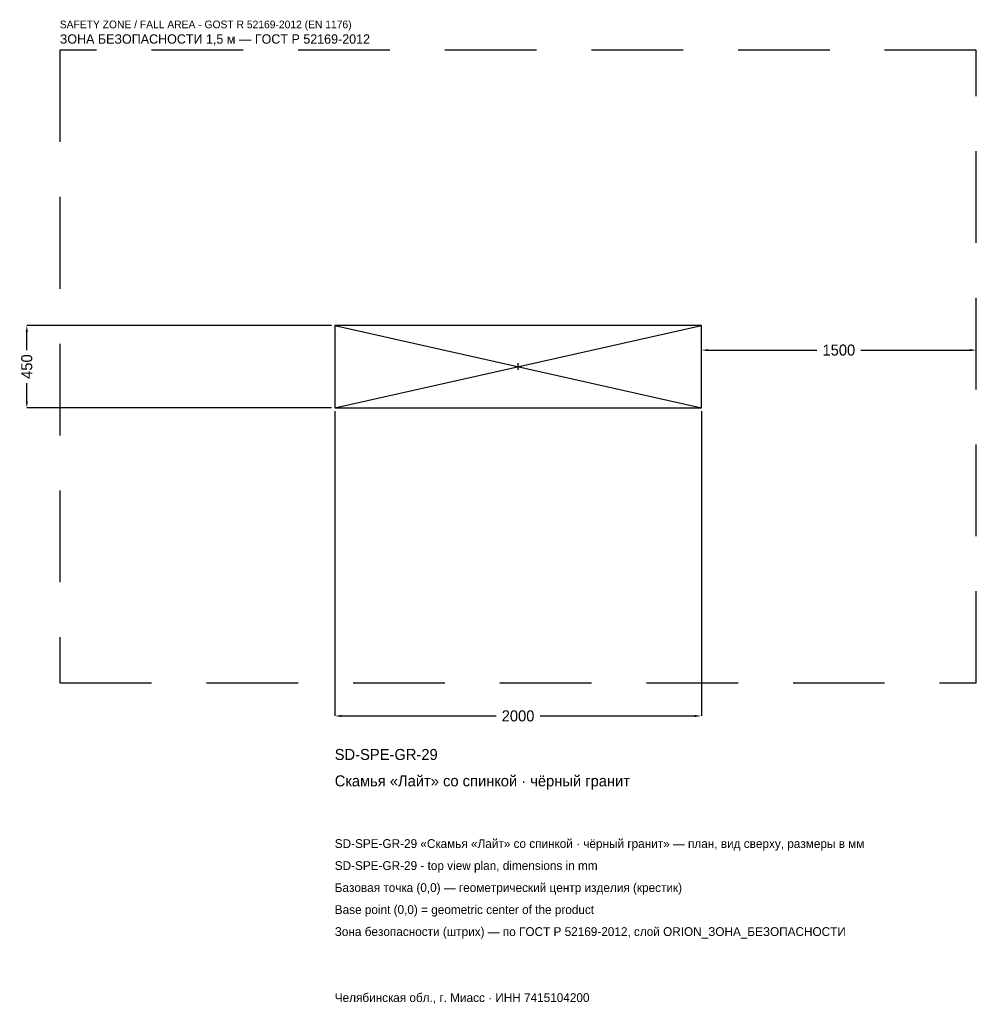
# Model space of a CAD drawing. Header units: metres. Extents: x -2719 to 2500, y -3477 to 1892.
import ezdxf

# ---------------------------------------------------------------- set-up
doc = ezdxf.new("R2010")
doc.units = ezdxf.units.M
doc.linetypes.add('DASHED', pattern=[800, 500, -300])
for name, color, linetype in [('ЗСК_ДАННЫЕ', 3, 'Continuous'), ('ЗСК_ЗОНА_БЕЗОПАСНОСТИ', 1, 'Continuous'), ('ЗСК_КОНТУР', 7, 'Continuous'), ('ЗСК_РАЗМЕРЫ', 8, 'Continuous')]:
    doc.layers.add(name, color=color, linetype=linetype)
doc.dimstyles.new('ORION', dxfattribs={"dimtxt": 60, "dimasz": 36, "dimexe": 1.25, "dimexo": 18, "dimtad": 1, "dimdec": 0, "dimcen": 2.5, "dimazin": 3, "dimtfac": 1, "dimtmove": 0, "dimatfit": 3})

# ---------------------------------------------------------------- blocks, each defined once
blk = doc.blocks.new('_CLOSEDFILLED')
at = {"color": 0, "linetype": 'BYBLOCK'}
blk.add_solid([(-1, 0.16), (0, 0), (-1, -0.16)], dxfattribs=at)
blk = doc.blocks.new('*D1')
for p, q in [((-1000, -243), (-1000, -1905)), ((1000, -243), (1000, -1905)), ((-964, -1905), (-120, -1905)), ((120, -1905), (964, -1905))]:
    blk.add_line(p, q)
at = {"layer": 'Defpoints'}
for p in [(-1000, -225), (1000, -225), (-1000, -1905)]:
    blk.add_point(p, dxfattribs=at)
at = {"layer": 'ЗСК_РАЗМЕРЫ', "xscale": 36, "yscale": 36, "rotation": 180}
blk.add_blockref('_CLOSEDFILLED', (-1000, -1905), dxfattribs=at)
at = {"layer": 'ЗСК_РАЗМЕРЫ', "xscale": 36, "yscale": 36}
blk.add_blockref('_CLOSEDFILLED', (1000, -1905), dxfattribs=at)
at = {"layer": 'ЗСК_РАЗМЕРЫ', "insert": (0, -1905), "char_height": 60, "attachment_point": 5}
blk.add_mtext('2000', dxfattribs=at)
blk = doc.blocks.new('*D2')
for p, q in [((-1018, 225), (-2680, 225)), ((-2680, 90), (-2680, 189)), ((-2680, -189), (-2680, -90)), ((-1018, -225), (-2680, -225))]:
    blk.add_line(p, q)
at = {"layer": 'Defpoints'}
for p in [(-1000, 225), (-2680, -225), (-1000, -225)]:
    blk.add_point(p, dxfattribs=at)
at = {"layer": 'ЗСК_РАЗМЕРЫ', "xscale": 36, "yscale": 36}
for p, rotation in [((-2680, 225), 90), ((-2680, -225), 270)]:
    blk.add_blockref('_CLOSEDFILLED', p, dxfattribs=dict(at, rotation=rotation))
at = {"layer": 'ЗСК_РАЗМЕРЫ', "insert": (-2680, 0), "char_height": 60, "attachment_point": 5, "rotation": 90}
blk.add_mtext('450', dxfattribs=at)
blk = doc.blocks.new('*D3')
for p, q in [((1000, 18), (1000, 90)), ((1036, 90), (1630, 90)), ((1870, 90), (2464, 90)), ((2500, 18), (2500, 90))]:
    blk.add_line(p, q)
at = {"layer": 'Defpoints'}
for p in [(1000, 90), (1000, 0), (2500, 0)]:
    blk.add_point(p, dxfattribs=at)
at = {"layer": 'ЗСК_РАЗМЕРЫ', "xscale": 36, "yscale": 36, "rotation": 180}
blk.add_blockref('_CLOSEDFILLED', (1000, 90), dxfattribs=at)
at = {"layer": 'ЗСК_РАЗМЕРЫ', "xscale": 36, "yscale": 36}
blk.add_blockref('_CLOSEDFILLED', (2500, 90), dxfattribs=at)
at = {"layer": 'ЗСК_РАЗМЕРЫ', "insert": (1750, 90), "char_height": 60, "attachment_point": 5}
blk.add_mtext('1500', dxfattribs=at)
blk = doc.blocks.new('ОРИОН SD-SPE-GR-29 Скамья Лайт со спинкой · чёрный гранит')
at = {"layer": 'ЗСК_ЗОНА_БЕЗОПАСНОСТИ', "linetype": 'DASHED'}
blk.add_lwpolyline([(-2500, -1725), (2500, -1725), (2500, 1725), (-2500, 1725)], close=True, dxfattribs=at)
at = {"layer": 'ЗСК_КОНТУР'}
for p, q in [((-1000, -225), (1000, 225)), ((-1000, 225), (1000, -225))]:
    blk.add_line(p, q, dxfattribs=at)
blk.add_lwpolyline([(-1000, -225), (1000, -225), (1000, 225), (-1000, 225)], close=True, dxfattribs=at)
at = {"layer": 'ЗСК_РАЗМЕРЫ'}
for p, q in [((-18, 0), (18, 0)), ((0, -18), (0, 18))]:
    blk.add_line(p, q, dxfattribs=at)
at = {"layer": 'ЗСК_ДАННЫЕ'}
for tag, p in [('АРТИКУЛ', (-1000, -2145)), ('НАИМЕНОВАНИЕ', (-1000, -2289))]:
    blk.add_attdef(tag, p, '', height=60, dxfattribs=at)
at = {"layer": 'ЗСК_ДАННЫЕ', "flags": 1}
for tag, p in [('ПРОИЗВОДИТЕЛЬ', (-1000, -2433)), ('ТЕЛЕФОН', (-1000, -2577)), ('САЙТ', (-1000, -2865)), ('АДРЕС', (-1000, -3009)), ('РЕКВИЗИТЫ', (-1000, -3153)), ('ГАБАРИТЫ', (-1000, -3297)), ('ЗОНА_БЕЗОПАСНОСТИ', (-1000, -3441))]:
    blk.add_attdef(tag, p, '', height=60, dxfattribs=at)
at = {"layer": 'ЗСК_ЗОНА_БЕЗОПАСНОСТИ', "color": 1}
for s, height, p in [('SAFETY ZONE / FALL AREA - GOST R 52169-2012 (EN 1176)', 42, (-2500, 1845)), ('ЗОНА БЕЗОПАСНОСТИ 1,5 м — ГОСТ Р 52169-2012', 51, (-2500, 1761))]:
    blk.add_text(s, height=height, dxfattribs=at).set_placement(p)
at = {"layer": 'ЗСК_РАЗМЕРЫ'}
dim = blk.add_linear_dim(base=(-2680, -225), p1=(-1000, -225), p2=(-1000, 225), angle=90, dimstyle='ORION', dxfattribs=at)
dim.commit()
dim.dimension.update_dxf_attribs({"geometry": '*D2', "text_midpoint": (-2680, 0)})
for base, p1, p2, picture, middle in [((1000, 90), (1000, 0), (2500, 0), '*D3', (1750, 90)), ((-1000, -1905), (-1000, -225), (1000, -225), '*D1', (0, -1905))]:
    dim = blk.add_linear_dim(base=base, p1=p1, p2=p2, dimstyle='ORION', dxfattribs=at)
    dim.commit()
    dim.dimension.update_dxf_attribs({"geometry": picture, "text_midpoint": middle})

msp = doc.modelspace()

# ---------------------------------------------------------------- block references
msp.add_blockref('ОРИОН SD-SPE-GR-29 Скамья Лайт со спинкой · чёрный гранит', (0, 0)).add_auto_attribs({'АРТИКУЛ': 'SD-SPE-GR-29', 'НАИМЕНОВАНИЕ': 'Скамья «Лайт» со спинкой · чёрный гранит'})

# ---------------------------------------------------------------- texts
at = {"layer": 'ЗСК_ДАННЫЕ', "color": 3}
for s, p in [('SD-SPE-GR-29 «Скамья «Лайт» со спинкой · чёрный гранит» — план, вид сверху, размеры в мм', (-1000, -2625)), ('SD-SPE-GR-29 - top view plan, dimensions in mm', (-1000, -2745)), ('Челябинская обл., г. Миасс · ИНН 7415104200', (-1000, -3465))]:
    msp.add_text(s, height=48, dxfattribs=at).set_placement(p)
at = {"layer": 'ЗСК_ДАННЫЕ', "color": 7}
for s, p in [('Базовая точка (0,0) — геометрический центр изделия (крестик)', (-1000, -2865)), ('Base point (0,0) = geometric center of the product', (-1000, -2985))]:
    msp.add_text(s, height=48, dxfattribs=at).set_placement(p)
at = {"layer": 'ЗСК_ДАННЫЕ', "color": 1}
msp.add_text('Зона безопасности (штрих) — по ГОСТ Р 52169-2012, слой ORION_ЗОНА_БЕЗОПАСНОСТИ', height=48, dxfattribs=at).set_placement((-1000, -3105))

doc.saveas('drawing.dxf')
